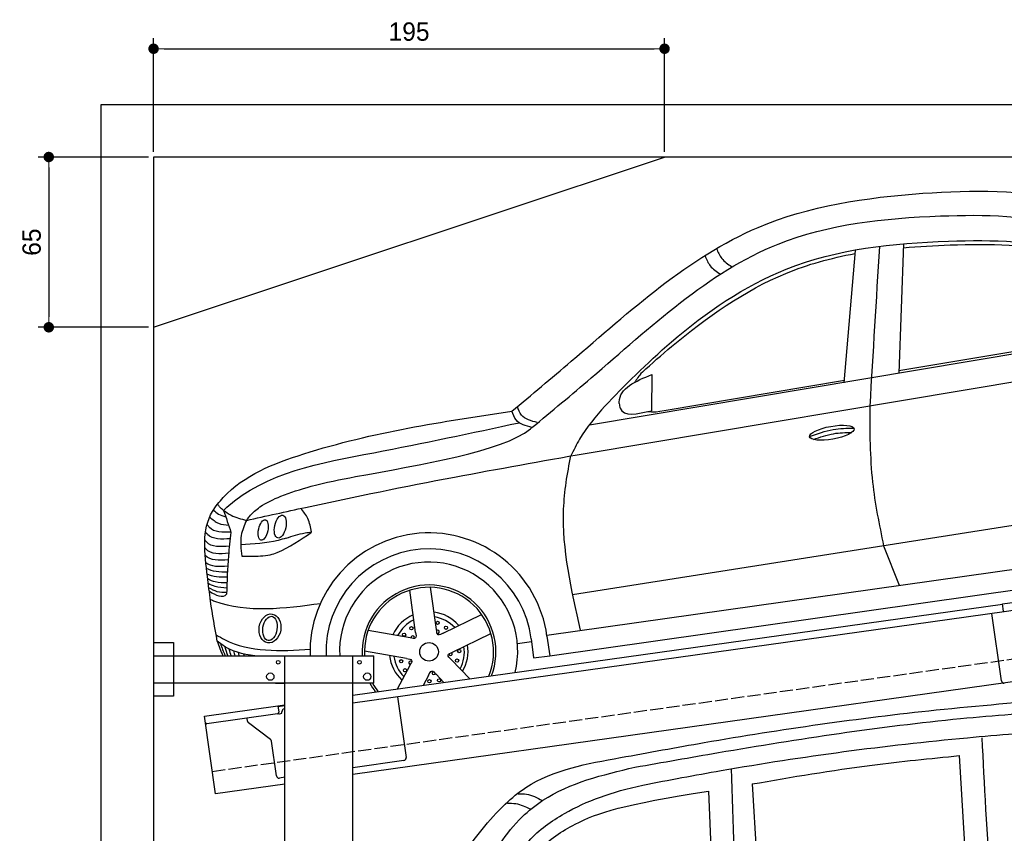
# Model space of a CAD drawing. Extents: x -311 to 6440, y -744 to 6074.
# Tile 5 of 6: x -311 to 3446, y 2968 to 6074. Entities that reach past the tile are written whole.
import ezdxf

# ---------------------------------------------------------------- set-up
doc = ezdxf.new("R2010")
doc.units = 0
doc.header["$LTSCALE"] = 10
doc.header["$MEASUREMENT"] = 0
doc.linetypes.add('GEN3', pattern=[6.25, 5, -1.25])
doc.layers.get('0').update_dxf_attribs({"linetype": 'CONTINUOUS'})
doc.layers.get('DEFPOINTS').update_dxf_attribs({"linetype": 'CONTINUOUS'})
for name, color, linetype in [('3', 6, 'GEN3'), ('CAR', 1, 'CONTINUOUS'), ('SICHTBARE_KANTEN_DIN_', 7, 'CONTINUOUS')]:
    doc.layers.add(name, color=color, linetype=linetype)
doc.layers.add('AM_0', color=7, linetype='CONTINUOUS', lineweight=30)
doc.layers.add('AM_5', color=3, linetype='CONTINUOUS', lineweight=15)
doc.dimstyles.new('KLAUS_DXF', dxfattribs={"dimscale": 20, "dimtxt": 3.5, "dimasz": 2, "dimexe": 2, "dimexo": 1, "dimgap": 1.5, "dimtad": 1, "dimlfac": 0.1, "dimdsep": 46, "dimtxsty": 'STANDARD', "dimblk": 'DOT', "dimcen": 2, "dimclrd": 256, "dimclre": 256, "dimclrt": 2, "dimadec": 0, "dimazin": 0, "dimtfac": 1, "dimtmove": 2, "dimatfit": 3, "dimfxl": 1, "dimtolj": 1, "dimarcsym": 0})

# ---------------------------------------------------------------- blocks, each defined once
blk = doc.blocks.new('_DOT')
at = {"color": 0, "linetype": 'ByBlock'}
blk.add_line((-0.5, 0), (-1, 0), dxfattribs=at)
at = {"color": 0, "linetype": 'ByBlock', "const_width": 0.5}
blk.add_lwpolyline([(-0.25, 0, 1), (0.25, 0, 1)], format="xyb", close=True, dxfattribs=at)
blk = doc.blocks.new('*D4')
at = {"layer": 'AM_5', "lineweight": -2, "transparency": 16777216}
for p, q in [((199.5, 5570), (199.5, 6003.4)), ((2149.5, 5570), (2149.5, 6003.4)), ((239.5, 5963.4), (2109.5, 5963.4))]:
    blk.add_line(p, q, dxfattribs=at)
at = {"layer": 'DEFPOINTS', "color": 0, "transparency": 16777216}
for p in [(2149.5, 5963.4), (199.5, 5550), (2149.5, 5550)]:
    blk.add_point(p, dxfattribs=at)
at = {"layer": 'AM_5', "lineweight": -2, "transparency": 16777216, "xscale": 40, "yscale": 40, "zscale": 40, "rotation": 180}
blk.add_blockref('_DOT', (199.5, 5963.4), dxfattribs=at)
at = {"layer": 'AM_5', "lineweight": -2, "transparency": 16777216, "xscale": 40, "yscale": 40, "zscale": 40}
blk.add_blockref('_DOT', (2149.5, 5963.4), dxfattribs=at)
at = {"layer": 'AM_5', "color": 2, "transparency": 16777216, "insert": (1174.5, 6028.4), "char_height": 70, "attachment_point": 5}
blk.add_mtext('\\A1;195', dxfattribs=at)
blk = doc.blocks.new('*D6')
at = {"layer": 'AM_5', "lineweight": -2, "transparency": 16777216}
for p, q in [((179.5, 5550), (-240.5, 5550)), ((-200.5, 5510), (-200.5, 4940)), ((179.6, 4900), (-240.5, 4900))]:
    blk.add_line(p, q, dxfattribs=at)
at = {"layer": 'DEFPOINTS', "color": 0, "transparency": 16777216}
for p in [(199.5, 5550), (-200.5, 4900), (199.6, 4900)]:
    blk.add_point(p, dxfattribs=at)
at = {"layer": 'AM_5', "lineweight": -2, "transparency": 16777216, "xscale": 40, "yscale": 40, "zscale": 40}
for p, rotation in [((-200.5, 5550), 90), ((-200.5, 4900), 270)]:
    blk.add_blockref('_DOT', p, dxfattribs=dict(at, rotation=rotation))
at = {"layer": 'AM_5', "color": 2, "transparency": 16777216, "insert": (-265.5, 5225), "char_height": 70, "attachment_point": 5, "rotation": 90}
blk.add_mtext('\\A1;65', dxfattribs=at)
blk = doc.blocks.new('Car Van')
at = {"layer": 'CAR'}
for p, q in [((23007.8, 5396.2), (23037.4, 4875.5)), ((22051, 5261.1), (22071.8, 4741.7)), ((22217, 5288), (22248.2, 4764.6))]:
    blk.add_line(p, q, dxfattribs=at)
for points, knots in [([(21715.3, 5388.7), (21821.7, 5408.2), (22221.1, 5481.6), (22782.1, 5562.6), (23238.6, 5600.5), (23398.2, 5613.5)], [0, 0, 0, 0, 324.58113, 1218.156854, 1698.657892, 1698.657892, 1698.657892, 1698.657892]), ([(21770, 5352.1), (21876, 5370.8), (22288.4, 5443.9), (22830.8, 5527.3), (23269.5, 5559.7), (23398.2, 5567.2)], [0, 0, 0, 0, 323.034736, 1256.571869, 1643.446804, 1643.446804, 1643.446804, 1643.446804]), ([(21800.2, 5284), (21899.6, 5302.9), (22309.5, 5380.6), (22843.2, 5451.2), (23278.2, 5485), (23398.2, 5493.9)], [0, 0, 0, 0, 303.469527, 1251.67749, 1612.62651, 1612.62651, 1612.62651, 1612.62651]), ([(20922.2, 4730.9), (20982.9, 4824.4), (21091.2, 4991.1), (21231.6, 5178.4), (21424.7, 5337.3), (21587.1, 5366), (21715.3, 5388.7)], [0, 0, 0, 0, 334.734651, 596.893259, 698.10809, 1076.889347, 1076.889347, 1076.889347, 1076.889347]), ([(22217, 5288), (22369.3, 5314.3), (22631.7, 5359.5), (22896.7, 5385.3), (23007.8, 5396.2)], [0, 0, 0, 0, 463.343065, 798.418315, 798.418315, 798.418315, 798.418315]), ([(20986.5, 4682.1), (21053.9, 4769.5), (21174.9, 4926.6), (21293.8, 5130.5), (21489, 5285.8), (21646.3, 5322.9), (21770, 5352.1)], [0, 0, 0, 0, 331.751844, 596.12862, 697.343452, 1070.857154, 1070.857154, 1070.857154, 1070.857154]), ([(21072.7, 4570.5), (21075, 4593.4), (21087.9, 4634.1), (21130.7, 4698.5), (21193.2, 4813.2), (21268.6, 4933.7), (21358.3, 5081), (21531.9, 5204.2), (21681, 5257.8), (21800.2, 5284)], [0, 0, 0, 0, 34.633344, 130.367254, 260.266155, 394.654289, 566.353713, 741.146733, 1042.18326, 1042.18326, 1042.18326, 1042.18326]), ([(21264.8, 4817), (21273.3, 4830.4), (21319, 4905.1), (21394.2, 5046.4), (21574.1, 5161.5), (21722.7, 5209.2), (22051, 5261.1)], [301.852914, 301.852914, 301.852914, 301.852914, 394.654289, 566.353713, 741.146733, 1038.026076, 1038.026076, 1038.026076, 1038.026076]), ([(21324.3, 5250.9), (21335, 5251), (21367.6, 5251.1), (21396.5, 5235.2), (21415.9, 5224.6)], [0, 0, 0, 0, 31.885172, 96.557607, 96.557607, 96.557607, 96.557607]), ([(21283.2, 5214.8), (21293.9, 5214.8), (21324.4, 5214.8), (21352.1, 5201.6), (21370.1, 5193)], [0, 0, 0, 0, 31.885172, 90.606066, 90.606066, 90.606066, 90.606066])]:
    blk.add_open_spline(points, degree=3, knots=knots, dxfattribs=at)
for points in [[(23094.1, 5464.2), (23101.7, 5285.9), (23112.1, 5112.4), (23129.6, 4864.3)], [(22137.1, 5347), (22143.9, 5140.9), (22150.6, 4934.9), (22157.4, 4728.8)]]:
    blk.add_open_spline(points, degree=3, dxfattribs=at)
blk = doc.blocks.new('OG_car_')
at = {"layer": 'CAR'}
for p, q in [((10127.1, 11809.2), (10083.7, 11303.8)), ((10310.6, 11835), (10293.2, 11340.9)), ((9112.6, 11143.3), (11375, 11522.2)), ((9097, 11034.4), (11460, 11429.4)), ((10293.8, 11350.4), (10940.4, 11459.8)), ((9350.5, 11335.7), (9349.8, 11197.3)), ((9397.8, 11197.6), (10085.9, 11313.9)), ((9047.7, 10496.3), (10778.3, 10768.1)), ((10235.1, 10682.1), (10294.6, 10531.3)), ((8949.9, 10340.5), (10768.9, 10598.1)), ((8529.2, 10362.1), (8506.6, 10523.2)), ((8449.3, 10350.8), (8426.7, 10511.9)), ((8961.5, 10261.9), (10780.6, 10519.5)), ((8555, 10348.3), (8701.2, 10419.6)), ((8428.3, 10330.5), (8268.1, 10358.8)), ((8590.4, 10275.8), (8736.6, 10347.1)), ((8950.4, 10337), (8961.5, 10261.9)), ((8837.9, 10308.2), (8891.3, 10316.9)), ((8890.4, 10326.4), (8898.6, 10253.7)), ((8414.3, 10251.1), (8254.1, 10279.3)), ((8898.6, 10253.7), (8961.5, 10261.9)), ((8427.1, 10224.8), (8379.2, 10134.8)), ((8585.3, 10247), (8656.1, 10173.7)), ((8498.3, 10186.9), (8478, 10148.7)), ((8527.3, 10191), (8557.4, 10159.8))]:
    blk.add_line(p, q, dxfattribs=at)
for centre, radius in [((8433.3, 10366.7), 6.24), ((8533.4, 10387.5), 6.24), ((8565.2, 10368.5), 6.24), ((8405.4, 10342.3), 6.24), ((8500.5, 10276.8), 35.6), ((8615.9, 10279.7), 6.24), ((8394.2, 10240.7), 6.24), ((8607.7, 10243.6), 6.24), ((8408.8, 10206.7), 6.24), ((8502, 10164.6), 6.24), ((8538.8, 10168), 6.24)]:
    blk.add_circle(centre, radius, dxfattribs=at)
for centre, radius, start, end in [((8500.5, 10276.8), 454, 7.6207, 181.8665), ((8500.5, 10276.8), 393.1, 7.2495, 182.1555), ((8499.1, 10279.7), 339.8, 346.0841, 182.9856), ((8500.5, 10276.8), 255.2, 338.982, 183.322), ((8500.5, 10276.8), 246.4, 337.846, 183.4402), ((8499.1, 10279.7), 150.4, 113.2061, 155.4784), ((8499.1, 10279.7), 150.4, 40.3017, 82.0784), ((8500.5, 10276.8), 134.9, 43.3994, 80.6006), ((8500.5, 10276.8), 134.9, 115.3994, 152.6006), ((8438.5, 10331.8), 6.24, 332.9317, 201.4993), ((8533.6, 10352.8), 6.24, 260.9317, 129.4993), ((8500.5, 10276.8), 134.9, 331.3994, 8.6006), ((8499.1, 10279.7), 150.4, 329.1395, 9.1668), ((8499.1, 10279.7), 150.4, 186.6108, 227.4374), ((8500.5, 10276.8), 134.9, 187.3994, 224.6006), ((8582.9, 10268.8), 6.24, 188.9317, 57.4993), ((8429, 10234.9), 6.24, 44.9317, 273.4993), ((8518.3, 10195.9), 6.24, 116.9317, 345.4993), ((8500.5, 10276.8), 255.2, 207.9985, 217.018), ((8500.5, 10276.8), 246.4, 209.0868, 218.154)]:
    blk.add_arc(centre, radius, start, end, dxfattribs=at)
for centre, major_axis, ratio in [((10037.7, 11113.2), (-85, -15.3), 0.28676), ((7932.9, 10754.7), (9.6, 43.3), 0.479977), ((7867.7, 10742), (8.6, 39), 0.441166), ((7893.6, 10366.2), (8.8, 54.9), 0.744954), ((7893.6, 10366.2), (7.4, 46.2), 0.577331)]:
    blk.add_ellipse(centre, major_axis=major_axis, ratio=ratio, dxfattribs=at)
for points, knots in [([(8816.8, 11195.3), (8892.2, 11258.3), (9191.3, 11507.9), (9654.4, 11935.4), (10356.6, 12039.9), (11005.2, 12042.8), (11380.3, 11830.4), (11589.7, 11711.8)], [0, 0, 0, 0, 295.781329, 1173.008907, 1815.678816, 2375.144117, 3082.407261, 3082.407261, 3082.407261, 3082.407261]), ([(8893.4, 11133.2), (8968.9, 11195.6), (9268.7, 11443.6), (9725.4, 11878.8), (10407.1, 11950.8), (10995.3, 11940.7), (11301.3, 11725.5), (11468, 11608.2)], [0, 0, 0, 0, 295.296594, 1172.524172, 1801.146573, 2298.5446, 2894.096473, 2894.096473, 2894.096473, 2894.096473]), ([(9171.8, 11215.3), (9242.3, 11288.8), (9451.6, 11501), (9882, 11795.9), (10438.1, 11855.7), (10991.9, 11842.1), (11284.7, 11671.6), (11316.9, 11514)], [148.479659, 148.479659, 148.479659, 148.479659, 525.014844, 1042.893127, 1671.515528, 2168.913555, 2670.734847, 2670.734847, 2670.734847, 2670.734847]), ([(9597.6, 11816.7), (9603.2, 11803.3), (9615.4, 11774.5), (9641.4, 11757.1), (9655.3, 11747.8)], [0, 0, 0, 0, 42.618653, 91.652681, 91.652681, 91.652681, 91.652681]), ([(10310.1, 11819.3), (10369.5, 11824.7), (10579.9, 11836.1), (10790.9, 11832.3), (10933.6, 11800.1)], [1494.778175, 1494.778175, 1494.778175, 1494.778175, 1671.515528, 2115.219051, 2115.219051, 2115.219051, 2115.219051]), ([(9314.7, 11344.2), (9349.9, 11377.9), (9517.7, 11522.6), (9781, 11711.6), (10033, 11779.9), (10126.5, 11797.4)], [374.681198, 374.681198, 374.681198, 374.681198, 525.014844, 1042.893127, 1317.799015, 1317.799015, 1317.799015, 1317.799015]), ([(9553.7, 11788.2), (9559.4, 11774.8), (9571.5, 11746), (9597.5, 11728.6), (9611.5, 11719.3)], [0, 0, 0, 0, 42.618653, 91.652681, 91.652681, 91.652681, 91.652681]), ([(9226.6, 11225), (9226.5, 11226.7), (9225.4, 11283.1), (9288.9, 11309.8), (9350.5, 11335.7)], [0, 0, 0, 0, 5.307444, 167.987014, 167.987014, 167.987014, 167.987014]), ([(8913.8, 11151.9), (8890.2, 11158.1), (8854.3, 11167.7), (8842.3, 11201.2), (8838.1, 11212.7)], [0, 0, 0, 0, 66.936266, 102.258786, 102.258786, 102.258786, 102.258786]), ([(9171.8, 11215.3), (9136.8, 11175), (9085.8, 11116.3), (9052.5, 11046.4), (9042.1, 11024.6)], [0, 0, 0, 0, 159.203265, 231.457801, 231.457801, 231.457801, 231.457801]), ([(9226.6, 11225), (9227.4, 11218.7), (9233.7, 11170.7), (9295.8, 11184.9), (9349.8, 11197.3)], [0, 0, 0, 0, 18.104477, 138.359593, 138.359593, 138.359593, 138.359593]), ([(9336.3, 11194.2), (9336.3, 11194.2), (9349.5, 11192.4), (9372.2, 11193.4), (9397.8, 11197.6)], [181.050153, 181.050153, 181.050153, 181.050153, 210.956353, 253.056716, 253.056716, 253.056716, 253.056716]), ([(10182.4, 11215.3), (10182.4, 11117.8), (10182.4, 10938.2), (10218.6, 10762.5), (10235.1, 10682.1)], [0, 0, 0, 0, 291.552424, 536.995551, 536.995551, 536.995551, 536.995551]), ([(7693.5, 10840.8), (7700.7, 10849.3), (7782.9, 10947.3), (8173.8, 11099.8), (8552.3, 11156), (8816.8, 11195.3)], [0, 0, 0, 0, 33.394947, 382.878834, 1193.594024, 1193.594024, 1193.594024, 1193.594024]), ([(8893.4, 11133.2), (8869.9, 11139.5), (8833.6, 11149.3), (8821.2, 11183.2), (8816.8, 11195.3)], [0, 0, 0, 0, 66.936266, 103.843187, 103.843187, 103.843187, 103.843187]), ([(7716.5, 10817), (7720.8, 10821), (7870.5, 10961.3), (8288.6, 11032.8), (8662.7, 11112.6), (8844.9, 11151.5)], [0, 0, 0, 0, 17.602362, 614.939691, 1182.205157, 1182.205157, 1182.205157, 1182.205157]), ([(7803.9, 10778.7), (7808.5, 10784.4), (7821.2, 10803.7), (7866.3, 10840.5), (7937.9, 10874.2), (8068.7, 10916.7), (8393, 10979.9), (8791.4, 11042.6), (8893.4, 11133.2), (8893.4, 11133.2)], [0, 0, 0, 0, 17.625652, 70.956677, 163.509395, 279.100269, 443.146671, 1139.440117, 1160.804116, 1160.804116, 1160.804116, 1160.804116]), ([(9952.9, 11098.5), (9982.7, 11109.6), (10037, 11129.8), (10094.8, 11130.4), (10120.9, 11130.6)], [0, 0, 0, 0, 94.349912, 172.189199, 172.189199, 172.189199, 172.189199]), ([(9967.7, 11087.4), (9993, 11096.7), (10040.3, 11112.8), (10090.3, 11114.1), (10113.6, 11114.3)], [14.4466, 14.4466, 14.4466, 14.4466, 94.349912, 163.782287, 163.782287, 163.782287, 163.782287]), ([(7803.9, 10778.7), (7879.1, 10795.4), (8143.1, 10854), (8573.8, 10941.6), (8930.6, 11004.9), (9097, 11034.4)], [0, 0, 0, 0, 231.046121, 811.189182, 1318.278346, 1318.278346, 1318.278346, 1318.278346]), ([(9079, 10359.9), (9043.6, 10513.8), (8992.4, 10736), (9027.9, 10956.8), (9042.1, 11024.6)], [0, 0, 0, 0, 465.580602, 672.265992, 672.265992, 672.265992, 672.265992]), ([(7655, 10564.5), (7643.7, 10653.5), (7630.7, 10754.7), (7686.8, 10831.5), (7693.5, 10840.8)], [0, 0, 0, 0, 249.012005, 283.019972, 283.019972, 283.019972, 283.019972]), ([(7716.5, 10817), (7711, 10820.9), (7701.8, 10827.4), (7695.9, 10837), (7693.5, 10840.8)], [0, 0, 0, 0, 19.974427, 33.399067, 33.399067, 33.399067, 33.399067]), ([(8052.3, 10734.7), (8048.9, 10752.3), (8042.4, 10785.5), (8021.4, 10812), (8011.5, 10824.5)], [0, 0, 0, 0, 52.826431, 99.917656, 99.917656, 99.917656, 99.917656]), ([(7664.4, 10791.2), (7674.9, 10781.9), (7695.3, 10763.8), (7722.5, 10761.9), (7735.8, 10761)], [0, 0, 0, 0, 40.562975, 79.429092, 79.429092, 79.429092, 79.429092]), ([(7678, 10818.2), (7684, 10812.6), (7697.2, 10800.2), (7714.7, 10795.4), (7724.2, 10792.8)], [0, 0, 0, 0, 24.476974, 53.413409, 53.413409, 53.413409, 53.413409]), ([(7716.5, 10817), (7725.9, 10810.4), (7752.3, 10791.9), (7783.7, 10783.9), (7803.9, 10778.7)], [0, 0, 0, 0, 34.183438, 96.076194, 96.076194, 96.076194, 96.076194]), ([(7744, 10734.2), (7712.6, 10733), (7676.4, 10731.7), (7657.1, 10757.8), (7654.6, 10761.1)], [0, 0, 0, 0, 83.483515, 95.876356, 95.876356, 95.876356, 95.876356]), ([(7803.9, 10778.7), (7795.6, 10759.8), (7776.4, 10716.3), (7783, 10668.8), (7786.7, 10641.9)], [0, 0, 0, 0, 60.849032, 140.246862, 140.246862, 140.246862, 140.246862]), ([(7741.7, 10708.4), (7708.5, 10706.5), (7671.2, 10704.4), (7650.5, 10730.5), (7648.2, 10733.4)], [0, 0, 0, 0, 88.103757, 98.808651, 98.808651, 98.808651, 98.808651]), ([(7744.6, 10732.9), (7741, 10703.1), (7731.8, 10624.8), (7729.3, 10546), (7727.8, 10497.2)], [0, 0, 0, 0, 89.861992, 236.337016, 236.337016, 236.337016, 236.337016]), ([(7954.9, 10710.7), (7945, 10707.8), (7889.1, 10691.1), (7830.5, 10688), (7782.3, 10685.4)], [0, 0, 0, 0, 30.991381, 174.827887, 174.827887, 174.827887, 174.827887]), ([(7894.8, 10646.8), (7903.6, 10649.9), (7960.3, 10669.9), (8010.1, 10704.5), (8052.2, 10733.8)], [0, 0, 0, 0, 27.989019, 180.25239, 180.25239, 180.25239, 180.25239]), ([(7954.9, 10710.7), (7978.8, 10718.6), (8010.8, 10729), (8044, 10733.6), (8052.3, 10734.7)], [0, 0, 0, 0, 75.263019, 100.438427, 100.438427, 100.438427, 100.438427]), ([(7736.8, 10653.1), (7702.4, 10650.3), (7664.8, 10647.4), (7646, 10674.3), (7644.4, 10676.6)], [0, 0, 0, 0, 89.069, 97.366339, 97.366339, 97.366339, 97.366339]), ([(7738.7, 10679.8), (7704.5, 10677.4), (7666.5, 10674.6), (7647.1, 10702), (7645.1, 10704.8)], [0, 0, 0, 0, 89.069, 99.19713, 99.19713, 99.19713, 99.19713]), ([(7734, 10628.2), (7699.8, 10625.7), (7665.4, 10623.2), (7646.3, 10645.4), (7646.1, 10645.6)], [0, 0, 0, 0, 89.069, 89.76303, 89.76303, 89.76303, 89.76303]), ([(7786.7, 10641.9), (7810.4, 10641.5), (7846.5, 10640.9), (7882.4, 10645.3), (7894.8, 10646.8)], [0, 0, 0, 0, 70.957604, 108.305959, 108.305959, 108.305959, 108.305959]), ([(7692.4, 10317.8), (7683.3, 10368.6), (7668.6, 10450.5), (7658.7, 10533.1), (7655, 10564.5)], [0, 0, 0, 0, 154.959095, 249.543824, 249.543824, 249.543824, 249.543824]), ([(7729.3, 10540.3), (7714.2, 10540.1), (7688.6, 10539.6), (7665.5, 10550.5), (7656.1, 10555)], [0, 0, 0, 0, 44.489778, 75.567939, 75.567939, 75.567939, 75.567939]), ([(7728.6, 10520), (7713.4, 10520.9), (7688.7, 10522.4), (7666.6, 10533.3), (7658.1, 10537.6)], [0, 0, 0, 0, 44.855245, 73.298637, 73.298637, 73.298637, 73.298637]), ([(7727.6, 10503.1), (7715.7, 10503.3), (7691.7, 10503.6), (7670.8, 10515.2), (7660.3, 10521.1)], [0, 0, 0, 0, 35.140927, 70.590074, 70.590074, 70.590074, 70.590074]), ([(7727.8, 10497.2), (7727.4, 10496.7), (7714.5, 10478.1), (7688, 10492.6), (7662.2, 10506.6)], [0, 0, 0, 0, 1.977123, 67.315628, 67.315628, 67.315628, 67.315628]), ([(7666.2, 10476.5), (7671.4, 10474.5), (7803, 10423.9), (7948.1, 10443.2), (8087.4, 10461.8)], [0, 0, 0, 0, 16.980112, 422.384782, 422.384782, 422.384782, 422.384782]), ([(7688.6, 10341.9), (7699, 10335.7), (7804.2, 10272.8), (7932.4, 10280), (8047.8, 10286.4)], [0, 0, 0, 0, 36.202934, 366.179377, 366.179377, 366.179377, 366.179377]), ([(8449.3, 10350.8), (8450.9, 10342), (8454.1, 10324.6), (8436.8, 10328.6), (8428.3, 10330.5)], [0, 0, 0, 0, 20.917619, 41.566155, 41.566155, 41.566155, 41.566155]), ([(8555, 10348.3), (8547.2, 10344.1), (8531.6, 10335.7), (8530, 10353.3), (8529.2, 10362.1)], [0, 0, 0, 0, 20.917619, 41.566155, 41.566155, 41.566155, 41.566155]), ([(7836.2, 10262), (7789.9, 10266.9), (7739.4, 10279.9), (7698.2, 10313.1), (7692.5, 10317.7)], [96.176151, 96.176151, 96.176151, 96.176151, 232.262799, 254.14234, 254.14234, 254.14234, 254.14234]), ([(7704.5, 10308), (7709.8, 10292.8), (7715.3, 10277.3), (7722.2, 10262.4), (7722.3, 10262)], [0, 0, 0, 0, 48.008858, 49.292159, 49.292159, 49.292159, 49.292159]), ([(8585.3, 10247), (8578.9, 10253.2), (8566.1, 10265.4), (8582.3, 10272.4), (8590.4, 10275.8)], [0, 0, 0, 0, 20.917619, 41.566155, 41.566155, 41.566155, 41.566155]), ([(8414.3, 10251.1), (8423.1, 10249.9), (8440.7, 10247.5), (8431.6, 10232.3), (8427.1, 10224.8)], [0, 0, 0, 0, 20.917619, 41.566155, 41.566155, 41.566155, 41.566155]), ([(8498.3, 10186.9), (8502.2, 10194.9), (8509.9, 10210.9), (8521.5, 10197.6), (8527.3, 10191)], [0, 0, 0, 0, 20.917619, 41.566155, 41.566155, 41.566155, 41.566155])]:
    blk.add_open_spline(points, degree=3, knots=knots, dxfattribs=at)
for points in [[(10219.1, 11823.9), (10206.9, 11621.1), (10194.6, 11418.2), (10182.4, 11215.3)], [(9314.7, 11344.2), (9299.5, 11329.3), (9293.7, 11318), (9286, 11306.1)], [(7716.5, 10817), (7725.9, 10788.9), (7735.2, 10760.9), (7744.6, 10732.9)], [(7731.2, 10603.3), (7700.3, 10601.7), (7669.4, 10600.1), (7648.7, 10616.7)], [(7730.8, 10581.2), (7702, 10581.4), (7673.3, 10581.5), (7651.2, 10595.2)], [(7730.1, 10561.7), (7702.8, 10561.8), (7675.5, 10561.9), (7653.8, 10573.6)], [(7692.4, 10317.8), (7698.9, 10298.9), (7705.4, 10280), (7713.5, 10262)], [(7721.3, 10296), (7724.7, 10284.5), (7728.2, 10273), (7732.8, 10262)], [(7736.8, 10288.1), (7739.3, 10278.1), (7741.8, 10269.8), (7744.8, 10262)], [(7754, 10280.7), (7756.1, 10273.2), (7757.9, 10267.3), (7759.7, 10262)], [(7772.1, 10274.6), (7773.4, 10269.8), (7774.5, 10265.7), (7775.7, 10262)], [(7793.1, 10269.3), (7793.8, 10266.7), (7794.5, 10264.3), (7795.3, 10262)], [(7816.2, 10264.6), (7816.4, 10263.7), (7816.7, 10262.9), (7817, 10262)], [(7949.9, 10155.4), (7934.1, 10155.6), (7918.4, 10156.1), (7902.8, 10157)]]:
    blk.add_open_spline(points, degree=3, dxfattribs=at)

msp = doc.modelspace()

# ---------------------------------------------------------------- linework, layer by layer
for p, q in [((-0.481, -499.995), (-0.481, 5750.005)), ((-0.481, 5750.005), (5699.503, 5750.005)), ((199.51, 4900.005), (2149.51, 5550.005)), ((3438.691, 3844.55), (3978.387, 3920.399)), ((3979.731, 3889.283), (3445.976, 3814.269)), ((959.991, 3495.181), (3438.83, 3843.559)), ((3442.588, 3816.822), (3438.691, 3844.55)), ((3445.976, 3814.269), (959.991, 3464.886)), ((3434.628, 3550.119), (3398.443, 3807.589)), ((199.991, 3696.226), (274.991, 3696.226)), ((199.991, 3696.226), (274.991, 3696.226)), ((274.991, 3696.226), (274.991, 3491.226)), ((274.991, 3696.226), (274.991, 3491.226)), ((199.991, 3646.226), (1039.991, 3646.226)), ((699.991, 1876.226), (699.991, 3646.226)), ((959.991, -193.774), (959.991, 3646.226)), ((1039.991, 3541.226), (1039.991, 3646.226)), ((3664.715, 3572.357), (959.991, 3192.233)), ((1039.991, 3541.226), (199.991, 3541.226)), ((274.991, 3491.226), (199.991, 3491.226)), ((274.991, 3491.226), (199.991, 3491.226)), ((673.507, 3454.919), (699.991, 3458.641)), ((1130.73, 3488.882), (1163.296, 3257.159)), ((393.756, 3415.602), (673.507, 3454.919)), ((672.731, 3424.515), (402.883, 3386.59)), ((673.507, 3454.919), (676.986, 3430.162)), ((699.991, 3454.601), (674.063, 3450.957)), ((680.297, 3424.568), (685.248, 3425.264)), ((689.504, 3430.911), (689.364, 3431.901)), ((697.875, 3443.196), (699.991, 3443.493)), ((435.508, 3118.522), (393.756, 3415.602)), ((558.024, 3396.419), (556.374, 3408.162)), ((645.648, 3326.723), (561.909, 3389.825)), ((668.162, 3187.573), (649.533, 3320.128)), ((1154.785, 3245.865), (959.991, 3218.488)), ((699.991, 3181.948), (679.456, 3179.062)), ((699.991, 3155.692), (435.508, 3118.522))]:
    msp.add_line(p, q)
for centre, radius in [((674.991, 3621.226), 7), ((984.991, 3621.226), 7), ((644.991, 3566.226), 14), ((1014.991, 3566.226), 14)]:
    msp.add_circle(centre, radius)
for centre, radius, start, end in [((3444.531, 3551.511), 10, 188, 278), ((672.035, 3429.466), 5, 278, 8), ((679.601, 3429.519), 5, 221.236717, 278), ((684.552, 3430.215), 5, 278, 8), ((699.267, 3433.293), 10, 98, 188), ((402.187, 3391.541), 5, 188, 278), ((567.927, 3397.811), 10, 188, 233), ((639.63, 3318.734), 10, 8, 53), ((1153.393, 3255.768), 10, 278, 8), ((678.065, 3188.965), 10, 188, 278)]:
    msp.add_arc(centre, radius, start, end)
at = {"layer": '3'}
msp.add_line((423.4, 3204.675), (5430.808, 3908.42), dxfattribs=at)
at = {"layer": 'SICHTBARE_KANTEN_DIN_'}
for p, q in [((5499.51, 5550.005), (199.463, 5550.005)), ((199.463, 5550.005), (200.005, -200))]:
    msp.add_line(p, q, dxfattribs=at)
msp.add_arc((3445.559, 3817.24), 3, 188, 278, dxfattribs=at)

# ---------------------------------------------------------------- block references
at = {"layer": 'AM_0'}
for name, p in [('OG_car_', (-7249.877, -6615.812)), ('Car Van', (-19733.518, -2131.485))]:
    msp.add_blockref(name, p, dxfattribs=at)

# ---------------------------------------------------------------- dimensions: what is measured, and where the dimension line sits
at = {"layer": 'AM_5'}
dim = msp.add_linear_dim(base=(2149.51, 5963.363), p1=(199.515, 5550.005), p2=(2149.51, 5550.005), dimstyle='KLAUS_DXF', override={"dimtzin": 7}, dxfattribs=at)
dim.commit()
dim.dimension.update_dxf_attribs({"geometry": '*D4', "text_midpoint": (1174.512, 6028.363)})
dim = msp.add_linear_dim(base=(-200.481, 4900.027), p1=(199.515, 5550.005), p2=(199.576, 4900.027), angle=90, dimstyle='KLAUS_DXF', override={"dimtol": 0, "dimlim": 0, "dimtp": 0, "dimtm": 0, "dimtfac": 1, "dimtdec": 2, "dimtolj": 1, "dimtzin": 7}, dxfattribs=at)
dim.commit()
dim.dimension.update_dxf_attribs({"geometry": '*D6', "text_midpoint": (-265.481, 5225.016)})

doc.saveas('drawing.dxf')
